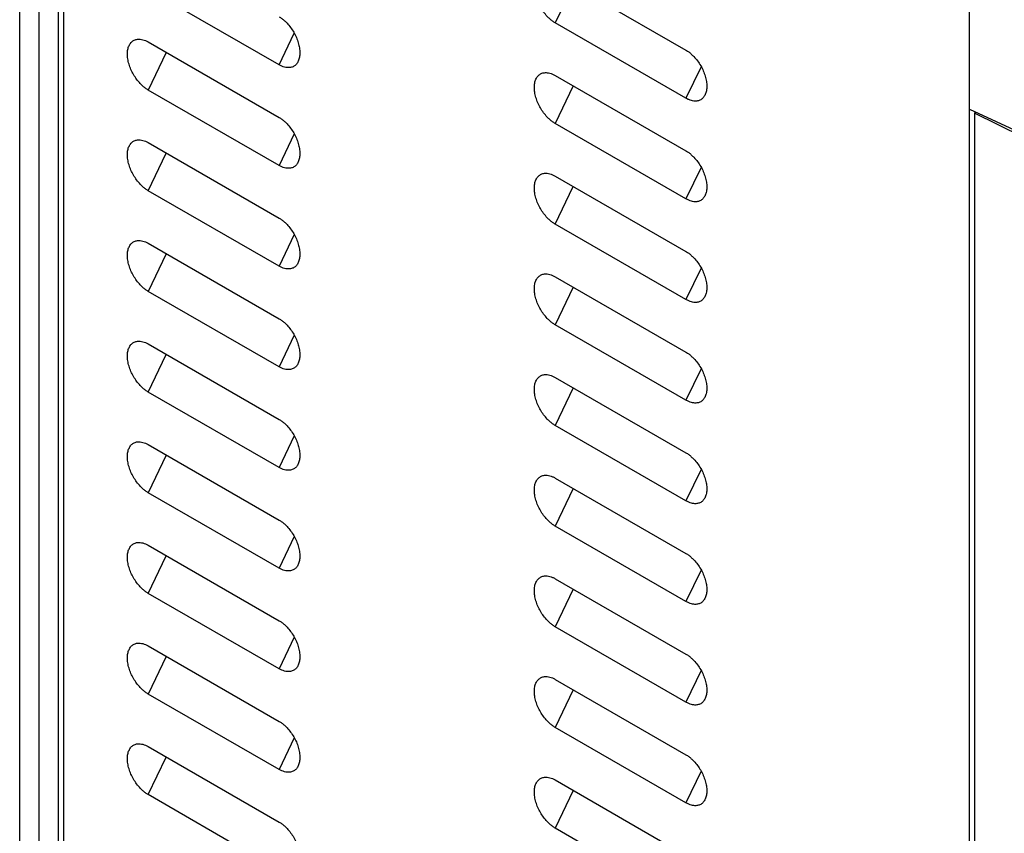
# Model space of a CAD drawing. Header units: millimetres. Extents: x 185.5 to 214.8, y 173.6 to 227.8.
# Tile 3 of 16: x 193 to 200.2, y 192.9 to 198.9. Entities that reach past the tile are written whole.
import ezdxf

# ---------------------------------------------------------------- set-up
doc = ezdxf.new("R2010")
doc.units = ezdxf.units.MM

msp = doc.modelspace()

# ---------------------------------------------------------------- linework, layer by layer
at = {"color": 7, "linetype": 'Continuous', "lineweight": 25}
for p, q in [((193.0289, 177.9491), (193.0266, 213.3744)), ((193.346, 213.3574), (193.346, 181.7534)), ((193.1681, 177.8715), (193.1705, 213.2913)), ((193.3091, 177.793), (193.3091, 213.2113)), ((199.9575, 198.2312), (199.9575, 209.5425)), ((196.9346, 199.2122), (197.8892, 198.6613)), ((194.9193, 198.5542), (193.9647, 199.1052)), ((197.8892, 198.3102), (196.9346, 198.8611)), ((193.9647, 198.7213), (194.9193, 198.1704)), ((196.9346, 198.4773), (197.8892, 197.9263)), ((194.9193, 197.8193), (193.9647, 198.3702)), ((199.9575, 198.2312), (200.3483, 198.0505)), ((199.9575, 178.8333), (199.9575, 198.2312)), ((200.0074, 198.2081), (199.9957, 198.201)), ((199.9957, 198.201), (199.9957, 178.6599)), ((200.3463, 198.0289), (199.9957, 198.201)), ((197.8892, 197.5752), (196.9346, 198.1261)), ((193.9647, 197.9864), (194.9193, 197.4354)), ((196.9346, 197.7423), (197.8892, 197.1914)), ((194.9193, 197.0843), (193.9647, 197.6352)), ((197.8892, 196.8402), (196.9346, 197.3911)), ((193.9647, 197.2514), (194.9193, 196.7005)), ((196.9346, 197.0073), (197.8892, 196.4564)), ((194.9193, 196.3493), (193.9647, 196.9002)), ((197.8892, 196.1052), (196.9346, 196.6562)), ((193.9647, 196.5164), (194.9193, 195.9655)), ((196.9346, 196.2723), (197.8892, 195.7214)), ((194.9193, 195.6143), (193.9647, 196.1653)), ((197.8892, 195.3702), (196.9346, 195.9212)), ((193.9647, 195.7814), (194.9193, 195.2305)), ((196.9346, 195.5374), (197.8892, 194.9864)), ((194.9193, 194.8793), (193.9647, 195.4303)), ((197.8892, 194.6353), (196.9346, 195.1862)), ((193.9647, 195.0465), (194.9193, 194.4955)), ((196.9346, 194.8024), (197.8892, 194.2514)), ((194.9193, 194.1444), (193.9647, 194.6953)), ((197.8892, 193.9003), (196.9346, 194.4512)), ((193.9647, 194.3115), (194.9193, 193.7605)), ((196.9346, 194.0674), (197.8892, 193.5165)), ((194.9193, 193.4094), (193.9647, 193.9603)), ((197.8892, 193.1653), (196.9346, 193.7162)), ((193.9647, 193.5765), (194.9193, 193.0256)), ((196.9346, 193.3324), (197.8892, 192.7815)), ((194.9193, 192.6744), (193.9647, 193.2254)), ((197.8892, 192.4303), (196.9346, 192.9813))]:
    msp.add_line(p, q, dxfattribs=at)
at = {"color": 8, "linetype": 'Continuous', "lineweight": 25}
for p, q in [((197.0666, 199.1361), (196.9346, 198.8611)), ((194.9193, 198.5542), (195.03, 198.7847)), ((194.0967, 198.6452), (193.9647, 198.3702)), ((197.9998, 198.5406), (197.8892, 198.3102)), ((197.0666, 198.4011), (196.9346, 198.1261)), ((195.03, 198.0497), (194.9193, 197.8193)), ((193.9647, 197.6352), (194.0967, 197.9102)), ((197.9998, 197.8056), (197.8892, 197.5752)), ((196.9346, 197.3911), (197.0666, 197.6661)), ((195.03, 197.3147), (194.9193, 197.0843)), ((194.0967, 197.1752), (193.9647, 196.9002)), ((197.9998, 197.0707), (197.8892, 196.8402)), ((197.0666, 196.9311), (196.9346, 196.6562)), ((195.03, 196.5798), (194.9193, 196.3493)), ((193.9647, 196.1653), (194.0967, 196.4402)), ((197.9998, 196.3357), (197.8892, 196.1052)), ((197.0666, 196.1962), (196.9346, 195.9212)), ((195.03, 195.8448), (194.9193, 195.6143)), ((194.0967, 195.7053), (193.9647, 195.4303)), ((197.9998, 195.6007), (197.8892, 195.3702)), ((197.0666, 195.4612), (196.9346, 195.1862)), ((195.03, 195.1098), (194.9193, 194.8793)), ((193.9647, 194.6953), (194.0967, 194.9703)), ((197.9998, 194.8657), (197.8892, 194.6353)), ((197.0666, 194.7262), (196.9346, 194.4512)), ((195.03, 194.3748), (194.9193, 194.1444)), ((194.0967, 194.2353), (193.9647, 193.9603)), ((197.9998, 194.1308), (197.8892, 193.9003)), ((197.0666, 193.9912), (196.9346, 193.7162)), ((195.03, 193.6399), (194.9193, 193.4094)), ((193.9647, 193.2254), (194.0967, 193.5003)), ((197.9998, 193.3958), (197.8892, 193.1653)), ((197.0666, 193.2563), (196.9346, 192.9813))]:
    msp.add_line(p, q, dxfattribs=at)
at = {"color": 7, "linetype": 'Continuous', "lineweight": 25}
for points, knots in [([(196.9346, 198.8611), (196.9313, 198.8631), (196.9247, 198.867), (196.9149, 198.8739), (196.9051, 198.8814), (196.8954, 198.8897), (196.8859, 198.8986), (196.8702, 198.9144), (196.8495, 198.9389), (196.8264, 198.9742), (196.8074, 199.0118), (196.7935, 199.0506), (196.7845, 199.0889), (196.7816, 199.125), (196.7845, 199.1577), (196.7934, 199.1857), (196.8074, 199.2083), (196.8264, 199.2241), (196.8495, 199.2326), (196.8732, 199.2333), (196.8953, 199.2293), (196.9148, 199.2228), (196.928, 199.2157), (196.9346, 199.2122)], [0, 0, 0, 0, 0.020785, 0.041484, 0.062188, 0.082986, 0.103968, 0.125218, 0.188106, 0.250083, 0.312031, 0.37502, 0.437957, 0.500032, 0.56203, 0.625044, 0.687956, 0.749981, 0.811881, 0.874846, 0.917024, 0.958504, 1, 1, 1, 1]), ([(194.9193, 198.9054), (194.9226, 198.9034), (194.9292, 198.8994), (194.9391, 198.8926), (194.9488, 198.885), (194.9585, 198.8768), (194.9681, 198.8679), (194.9837, 198.852), (195.0044, 198.8275), (195.0275, 198.7923), (195.0465, 198.7547), (195.0605, 198.7159), (195.0694, 198.6776), (195.0723, 198.6415), (195.0694, 198.6088), (195.0605, 198.5808), (195.0465, 198.5582), (195.0275, 198.5424), (195.0044, 198.5339), (194.9808, 198.5332), (194.9587, 198.5372), (194.9391, 198.5437), (194.9259, 198.5507), (194.9193, 198.5542)], [0, 0, 0, 0, 0.020785, 0.041484, 0.062188, 0.082986, 0.103968, 0.125218, 0.188106, 0.250083, 0.312031, 0.37502, 0.437957, 0.500032, 0.562029, 0.625044, 0.687955, 0.749981, 0.811881, 0.874846, 0.917024, 0.958504, 1, 1, 1, 1]), ([(193.9647, 198.3702), (193.9614, 198.3722), (193.9548, 198.3761), (193.945, 198.383), (193.9353, 198.3905), (193.9256, 198.3988), (193.916, 198.4077), (193.9004, 198.4235), (193.8797, 198.4481), (193.8566, 198.4833), (193.8376, 198.5209), (193.8236, 198.5597), (193.8147, 198.598), (193.8117, 198.6341), (193.8147, 198.6668), (193.8236, 198.6948), (193.8376, 198.7174), (193.8565, 198.7332), (193.8797, 198.7417), (193.9033, 198.7424), (193.9254, 198.7384), (193.945, 198.7319), (193.9581, 198.7249), (193.9647, 198.7213)], [0, 0, 0, 0, 0.020785, 0.041485, 0.062188, 0.082987, 0.103968, 0.125219, 0.188106, 0.250083, 0.312031, 0.37502, 0.437957, 0.500032, 0.562029, 0.625044, 0.687955, 0.749981, 0.811881, 0.874846, 0.917024, 0.958503, 1, 1, 1, 1]), ([(197.8892, 198.6613), (197.8925, 198.6593), (197.8991, 198.6554), (197.9089, 198.6485), (197.9187, 198.641), (197.9283, 198.6327), (197.9379, 198.6238), (197.9536, 198.608), (197.9743, 198.5834), (197.9974, 198.5482), (198.0163, 198.5106), (198.0303, 198.4718), (198.0392, 198.4335), (198.0422, 198.3974), (198.0392, 198.3647), (198.0303, 198.3367), (198.0163, 198.3141), (197.9974, 198.2983), (197.9743, 198.2898), (197.9506, 198.2891), (197.9285, 198.2931), (197.909, 198.2996), (197.8958, 198.3066), (197.8892, 198.3102)], [0, 0, 0, 0, 0.020785, 0.041484, 0.062188, 0.082986, 0.103967, 0.125218, 0.188106, 0.250083, 0.312031, 0.37502, 0.437957, 0.500032, 0.56203, 0.625044, 0.687956, 0.749982, 0.811881, 0.874846, 0.917024, 0.958504, 1, 1, 1, 1]), ([(196.9346, 198.1261), (196.9313, 198.1281), (196.9247, 198.1321), (196.9149, 198.1389), (196.9051, 198.1465), (196.8954, 198.1547), (196.8859, 198.1636), (196.8702, 198.1795), (196.8495, 198.204), (196.8264, 198.2392), (196.8074, 198.2768), (196.7935, 198.3156), (196.7845, 198.3539), (196.7816, 198.39), (196.7845, 198.4227), (196.7934, 198.4507), (196.8074, 198.4733), (196.8264, 198.4891), (196.8495, 198.4976), (196.8732, 198.4983), (196.8953, 198.4943), (196.9148, 198.4878), (196.928, 198.4808), (196.9346, 198.4773)], [0, 0, 0, 0, 0.020785, 0.0414844, 0.0621882, 0.0829863, 0.1039675, 0.1252183, 0.1881057, 0.2500828, 0.3120312, 0.3750201, 0.4379572, 0.5000321, 0.5620295, 0.6250442, 0.6879555, 0.7499815, 0.8118812, 0.874846, 0.9170241, 0.9585037, 1, 1, 1, 1]), ([(194.9193, 198.1704), (194.9226, 198.1684), (194.9292, 198.1645), (194.9391, 198.1576), (194.9488, 198.1501), (194.9585, 198.1418), (194.9681, 198.1329), (194.9837, 198.1171), (195.0044, 198.0926), (195.0275, 198.0573), (195.0465, 198.0197), (195.0605, 197.9809), (195.0694, 197.9426), (195.0723, 197.9065), (195.0694, 197.8738), (195.0605, 197.8458), (195.0465, 197.8232), (195.0275, 197.8074), (195.0044, 197.7989), (194.9808, 197.7982), (194.9587, 197.8022), (194.9391, 197.8087), (194.9259, 197.8158), (194.9193, 197.8193)], [0, 0, 0, 0, 0.020785, 0.041484, 0.062188, 0.082986, 0.103968, 0.125218, 0.188106, 0.250083, 0.312031, 0.37502, 0.437957, 0.500032, 0.562029, 0.625044, 0.687955, 0.749981, 0.811881, 0.874846, 0.917024, 0.958504, 1, 1, 1, 1]), ([(193.9647, 197.6352), (193.9614, 197.6372), (193.9548, 197.6412), (193.945, 197.648), (193.9353, 197.6556), (193.9256, 197.6638), (193.916, 197.6727), (193.9004, 197.6886), (193.8797, 197.7131), (193.8566, 197.7483), (193.8376, 197.7859), (193.8236, 197.8247), (193.8147, 197.863), (193.8117, 197.8991), (193.8147, 197.9318), (193.8236, 197.9598), (193.8376, 197.9824), (193.8565, 197.9982), (193.8797, 198.0067), (193.9033, 198.0074), (193.9254, 198.0034), (193.945, 197.9969), (193.9581, 197.9899), (193.9647, 197.9864)], [0, 0, 0, 0, 0.020785, 0.041485, 0.062188, 0.082987, 0.103968, 0.125219, 0.188106, 0.250083, 0.312031, 0.37502, 0.437957, 0.500032, 0.562029, 0.625044, 0.687955, 0.749981, 0.811881, 0.874846, 0.917024, 0.958503, 1, 1, 1, 1]), ([(197.8892, 197.9263), (197.8925, 197.9243), (197.8991, 197.9204), (197.9089, 197.9135), (197.9187, 197.906), (197.9283, 197.8978), (197.9379, 197.8888), (197.9536, 197.873), (197.9743, 197.8485), (197.9974, 197.8133), (198.0163, 197.7756), (198.0303, 197.7368), (198.0392, 197.6985), (198.0422, 197.6625), (198.0392, 197.6298), (198.0303, 197.6018), (198.0163, 197.5791), (197.9974, 197.5634), (197.9743, 197.5548), (197.9506, 197.5541), (197.9285, 197.5581), (197.909, 197.5647), (197.8958, 197.5717), (197.8892, 197.5752)], [0, 0, 0, 0, 0.020785, 0.041484, 0.062188, 0.082986, 0.103967, 0.125218, 0.188106, 0.250083, 0.312031, 0.37502, 0.437957, 0.500032, 0.56203, 0.625044, 0.687956, 0.749982, 0.811881, 0.874846, 0.917024, 0.958504, 1, 1, 1, 1]), ([(196.9346, 197.3911), (196.9313, 197.3931), (196.9247, 197.3971), (196.9149, 197.404), (196.9051, 197.4115), (196.8954, 197.4197), (196.8859, 197.4286), (196.8702, 197.4445), (196.8495, 197.469), (196.8264, 197.5042), (196.8074, 197.5418), (196.7935, 197.5806), (196.7845, 197.6189), (196.7816, 197.655), (196.7845, 197.6877), (196.7934, 197.7157), (196.8074, 197.7383), (196.8264, 197.7541), (196.8495, 197.7626), (196.8732, 197.7633), (196.8953, 197.7593), (196.9148, 197.7528), (196.928, 197.7458), (196.9346, 197.7423)], [0, 0, 0, 0, 0.020785, 0.041484, 0.062188, 0.082986, 0.103967, 0.125218, 0.188106, 0.250083, 0.312031, 0.37502, 0.437957, 0.500032, 0.56203, 0.625044, 0.687956, 0.749982, 0.811881, 0.874846, 0.917024, 0.958504, 1, 1, 1, 1]), ([(194.9193, 197.4354), (194.9226, 197.4334), (194.9292, 197.4295), (194.9391, 197.4226), (194.9488, 197.4151), (194.9585, 197.4069), (194.9681, 197.3979), (194.9837, 197.3821), (195.0044, 197.3576), (195.0275, 197.3224), (195.0465, 197.2847), (195.0605, 197.2459), (195.0694, 197.2077), (195.0723, 197.1716), (195.0694, 197.1389), (195.0605, 197.1109), (195.0465, 197.0882), (195.0275, 197.0725), (195.0044, 197.0639), (194.9808, 197.0632), (194.9587, 197.0672), (194.9391, 197.0738), (194.9259, 197.0808), (194.9193, 197.0843)], [0, 0, 0, 0, 0.020785, 0.041484, 0.062188, 0.082986, 0.103968, 0.125218, 0.188106, 0.250083, 0.312031, 0.37502, 0.437957, 0.500032, 0.562029, 0.625044, 0.687955, 0.749981, 0.811881, 0.874846, 0.917024, 0.958504, 1, 1, 1, 1]), ([(193.9647, 196.9002), (193.9614, 196.9022), (193.9548, 196.9062), (193.945, 196.9131), (193.9353, 196.9206), (193.9256, 196.9288), (193.916, 196.9377), (193.9004, 196.9536), (193.8797, 196.9781), (193.8566, 197.0133), (193.8376, 197.051), (193.8236, 197.0897), (193.8147, 197.128), (193.8117, 197.1641), (193.8147, 197.1968), (193.8236, 197.2248), (193.8376, 197.2474), (193.8565, 197.2632), (193.8797, 197.2717), (193.9033, 197.2724), (193.9254, 197.2684), (193.945, 197.2619), (193.9581, 197.2549), (193.9647, 197.2514)], [0, 0, 0, 0, 0.020785, 0.041485, 0.062188, 0.082987, 0.103968, 0.125219, 0.188106, 0.250083, 0.312031, 0.37502, 0.437957, 0.500032, 0.562029, 0.625044, 0.687955, 0.749981, 0.811881, 0.874846, 0.917024, 0.958503, 1, 1, 1, 1]), ([(197.8892, 197.1914), (197.8925, 197.1894), (197.8991, 197.1854), (197.9089, 197.1785), (197.9187, 197.171), (197.9283, 197.1628), (197.9379, 197.1538), (197.9536, 197.138), (197.9743, 197.1135), (197.9974, 197.0783), (198.0163, 197.0406), (198.0303, 197.0019), (198.0392, 196.9636), (198.0422, 196.9275), (198.0392, 196.8948), (198.0303, 196.8668), (198.0163, 196.8442), (197.9974, 196.8284), (197.9743, 196.8199), (197.9506, 196.8191), (197.9285, 196.8232), (197.909, 196.8297), (197.8958, 196.8367), (197.8892, 196.8402)], [0, 0, 0, 0, 0.020785, 0.041484, 0.062188, 0.082986, 0.103967, 0.125218, 0.188106, 0.250083, 0.312031, 0.37502, 0.437957, 0.500032, 0.56203, 0.625044, 0.687956, 0.749982, 0.811881, 0.874847, 0.917025, 0.958504, 1, 1, 1, 1]), ([(196.9346, 196.6562), (196.9313, 196.6581), (196.9247, 196.6621), (196.9149, 196.669), (196.9051, 196.6765), (196.8954, 196.6847), (196.8859, 196.6937), (196.8702, 196.7095), (196.8495, 196.734), (196.8264, 196.7692), (196.8074, 196.8069), (196.7935, 196.8456), (196.7845, 196.8839), (196.7816, 196.92), (196.7845, 196.9527), (196.7934, 196.9807), (196.8074, 197.0034), (196.8264, 197.0191), (196.8495, 197.0276), (196.8732, 197.0284), (196.8953, 197.0243), (196.9148, 197.0178), (196.928, 197.0108), (196.9346, 197.0073)], [0, 0, 0, 0, 0.020785, 0.041484, 0.062188, 0.082986, 0.103967, 0.125218, 0.188106, 0.250083, 0.312031, 0.37502, 0.437957, 0.500032, 0.56203, 0.625044, 0.687956, 0.749982, 0.811881, 0.874846, 0.917024, 0.958504, 1, 1, 1, 1]), ([(194.9193, 196.7005), (194.9226, 196.6985), (194.9292, 196.6945), (194.9391, 196.6876), (194.9488, 196.6801), (194.9585, 196.6719), (194.9681, 196.6629), (194.9837, 196.6471), (195.0044, 196.6226), (195.0275, 196.5874), (195.0465, 196.5497), (195.0605, 196.511), (195.0694, 196.4727), (195.0723, 196.4366), (195.0694, 196.4039), (195.0605, 196.3759), (195.0465, 196.3533), (195.0275, 196.3375), (195.0044, 196.329), (194.9808, 196.3282), (194.9587, 196.3323), (194.9391, 196.3388), (194.9259, 196.3458), (194.9193, 196.3493)], [0, 0, 0, 0, 0.020785, 0.041484, 0.062188, 0.082986, 0.103968, 0.125218, 0.188106, 0.250083, 0.312031, 0.37502, 0.437957, 0.500032, 0.562029, 0.625044, 0.687955, 0.749981, 0.811881, 0.874846, 0.917024, 0.958504, 1, 1, 1, 1]), ([(193.9647, 196.1653), (193.9614, 196.1672), (193.9548, 196.1712), (193.945, 196.1781), (193.9353, 196.1856), (193.9256, 196.1938), (193.916, 196.2028), (193.9004, 196.2186), (193.8797, 196.2431), (193.8566, 196.2783), (193.8376, 196.316), (193.8236, 196.3547), (193.8147, 196.393), (193.8117, 196.4291), (193.8147, 196.4618), (193.8236, 196.4898), (193.8376, 196.5125), (193.8565, 196.5282), (193.8797, 196.5367), (193.9033, 196.5375), (193.9254, 196.5334), (193.945, 196.5269), (193.9581, 196.5199), (193.9647, 196.5164)], [0, 0, 0, 0, 0.020785, 0.041485, 0.062188, 0.082987, 0.103968, 0.125219, 0.188106, 0.250083, 0.312031, 0.37502, 0.437957, 0.500032, 0.562029, 0.625044, 0.687955, 0.749981, 0.811881, 0.874846, 0.917024, 0.958503, 1, 1, 1, 1]), ([(197.8892, 196.4564), (197.8925, 196.4544), (197.8991, 196.4504), (197.9089, 196.4435), (197.9187, 196.436), (197.9283, 196.4278), (197.9379, 196.4189), (197.9536, 196.403), (197.9743, 196.3785), (197.9974, 196.3433), (198.0163, 196.3057), (198.0303, 196.2669), (198.0392, 196.2286), (198.0422, 196.1925), (198.0392, 196.1598), (198.0303, 196.1318), (198.0163, 196.1092), (197.9974, 196.0934), (197.9743, 196.0849), (197.9506, 196.0842), (197.9285, 196.0882), (197.909, 196.0947), (197.8958, 196.1017), (197.8892, 196.1052)], [0, 0, 0, 0, 0.020785, 0.041484, 0.062188, 0.082986, 0.103967, 0.125218, 0.188106, 0.250083, 0.312031, 0.37502, 0.437957, 0.500032, 0.56203, 0.625044, 0.687956, 0.749982, 0.811881, 0.874847, 0.917025, 0.958504, 1, 1, 1, 1]), ([(196.9346, 195.9212), (196.9313, 195.9232), (196.9247, 195.9271), (196.9149, 195.934), (196.9051, 195.9415), (196.8954, 195.9498), (196.8859, 195.9587), (196.8702, 195.9745), (196.8495, 195.999), (196.8264, 196.0342), (196.8074, 196.0719), (196.7935, 196.1107), (196.7845, 196.149), (196.7816, 196.1851), (196.7845, 196.2177), (196.7934, 196.2457), (196.8074, 196.2684), (196.8264, 196.2842), (196.8495, 196.2927), (196.8732, 196.2934), (196.8953, 196.2894), (196.9148, 196.2828), (196.928, 196.2758), (196.9346, 196.2723)], [0, 0, 0, 0, 0.0207849, 0.0414842, 0.0621879, 0.082986, 0.1039672, 0.1252179, 0.1881056, 0.2500827, 0.3120311, 0.3750201, 0.4379571, 0.5000321, 0.5620296, 0.6250442, 0.6879556, 0.7499816, 0.8118813, 0.8748464, 0.9170244, 0.9585039, 1, 1, 1, 1]), ([(194.9193, 195.9655), (194.9226, 195.9635), (194.9292, 195.9595), (194.9391, 195.9526), (194.9488, 195.9451), (194.9585, 195.9369), (194.9681, 195.928), (194.9837, 195.9121), (195.0044, 195.8876), (195.0275, 195.8524), (195.0465, 195.8148), (195.0605, 195.776), (195.0694, 195.7377), (195.0723, 195.7016), (195.0694, 195.6689), (195.0605, 195.6409), (195.0465, 195.6183), (195.0275, 195.6025), (195.0044, 195.594), (194.9808, 195.5933), (194.9587, 195.5973), (194.9391, 195.6038), (194.9259, 195.6108), (194.9193, 195.6143)], [0, 0, 0, 0, 0.020785, 0.0414845, 0.0621883, 0.0829864, 0.1039677, 0.1252184, 0.1881057, 0.2500828, 0.3120313, 0.3750202, 0.4379573, 0.5000321, 0.5620295, 0.6250441, 0.6879555, 0.7499815, 0.8118811, 0.8748459, 0.917024, 0.9585036, 1, 1, 1, 1]), ([(193.9647, 195.4303), (193.9614, 195.4323), (193.9548, 195.4362), (193.945, 195.4431), (193.9353, 195.4506), (193.9256, 195.4589), (193.916, 195.4678), (193.9004, 195.4836), (193.8797, 195.5081), (193.8566, 195.5433), (193.8376, 195.581), (193.8236, 195.6198), (193.8147, 195.6581), (193.8117, 195.6942), (193.8147, 195.7268), (193.8236, 195.7548), (193.8376, 195.7775), (193.8565, 195.7933), (193.8797, 195.8018), (193.9033, 195.8025), (193.9254, 195.7985), (193.945, 195.7919), (193.9581, 195.7849), (193.9647, 195.7814)], [0, 0, 0, 0, 0.020785, 0.041485, 0.062188, 0.082987, 0.103968, 0.125219, 0.188106, 0.250083, 0.312031, 0.37502, 0.437957, 0.500032, 0.562029, 0.625044, 0.687955, 0.749981, 0.811881, 0.874846, 0.917024, 0.958503, 1, 1, 1, 1]), ([(197.8892, 195.7214), (197.8925, 195.7194), (197.8991, 195.7154), (197.9089, 195.7086), (197.9187, 195.7011), (197.9283, 195.6928), (197.9379, 195.6839), (197.9536, 195.668), (197.9743, 195.6435), (197.9974, 195.6083), (198.0163, 195.5707), (198.0303, 195.5319), (198.0392, 195.4936), (198.0422, 195.4575), (198.0392, 195.4248), (198.0303, 195.3968), (198.0163, 195.3742), (197.9974, 195.3584), (197.9743, 195.3499), (197.9506, 195.3492), (197.9285, 195.3532), (197.909, 195.3597), (197.8958, 195.3667), (197.8892, 195.3702)], [0, 0, 0, 0, 0.0207848, 0.041484, 0.0621876, 0.0829857, 0.1039669, 0.1252176, 0.1881055, 0.2500826, 0.3120311, 0.3750201, 0.4379571, 0.5000321, 0.5620297, 0.6250442, 0.6879557, 0.7499816, 0.8118813, 0.8748467, 0.9170247, 0.958504, 1, 1, 1, 1]), ([(196.9346, 195.1862), (196.9313, 195.1882), (196.9247, 195.1922), (196.9149, 195.199), (196.9051, 195.2066), (196.8954, 195.2148), (196.8859, 195.2237), (196.8702, 195.2396), (196.8495, 195.2641), (196.8264, 195.2993), (196.8074, 195.3369), (196.7935, 195.3757), (196.7845, 195.414), (196.7816, 195.4501), (196.7845, 195.4828), (196.7934, 195.5108), (196.8074, 195.5334), (196.8264, 195.5492), (196.8495, 195.5577), (196.8732, 195.5584), (196.8953, 195.5544), (196.9148, 195.5479), (196.928, 195.5409), (196.9346, 195.5374)], [0, 0, 0, 0, 0.020785, 0.041484, 0.062188, 0.082986, 0.103967, 0.125218, 0.188106, 0.250083, 0.312031, 0.37502, 0.437957, 0.500032, 0.56203, 0.625044, 0.687956, 0.749982, 0.811881, 0.874846, 0.917024, 0.958504, 1, 1, 1, 1]), ([(194.9193, 195.2305), (194.9226, 195.2285), (194.9292, 195.2245), (194.9391, 195.2177), (194.9488, 195.2102), (194.9585, 195.2019), (194.9681, 195.193), (194.9837, 195.1771), (195.0044, 195.1526), (195.0275, 195.1174), (195.0465, 195.0798), (195.0605, 195.041), (195.0694, 195.0027), (195.0723, 194.9666), (195.0694, 194.9339), (195.0605, 194.9059), (195.0465, 194.8833), (195.0275, 194.8675), (195.0044, 194.859), (194.9808, 194.8583), (194.9587, 194.8623), (194.9391, 194.8688), (194.9259, 194.8758), (194.9193, 194.8793)], [0, 0, 0, 0, 0.020785, 0.041484, 0.062188, 0.082986, 0.103968, 0.125218, 0.188106, 0.250083, 0.312031, 0.37502, 0.437957, 0.500032, 0.562029, 0.625044, 0.687955, 0.749981, 0.811881, 0.874846, 0.917024, 0.958504, 1, 1, 1, 1]), ([(193.9647, 194.6953), (193.9614, 194.6973), (193.9548, 194.7013), (193.945, 194.7081), (193.9353, 194.7157), (193.9256, 194.7239), (193.916, 194.7328), (193.9004, 194.7487), (193.8797, 194.7732), (193.8566, 194.8084), (193.8376, 194.846), (193.8236, 194.8848), (193.8147, 194.9231), (193.8117, 194.9592), (193.8147, 194.9919), (193.8236, 195.0199), (193.8376, 195.0425), (193.8565, 195.0583), (193.8797, 195.0668), (193.9033, 195.0675), (193.9254, 195.0635), (193.945, 195.057), (193.9581, 195.05), (193.9647, 195.0465)], [0, 0, 0, 0, 0.0207851, 0.0414846, 0.0621885, 0.0829867, 0.1039679, 0.1252187, 0.1881058, 0.2500829, 0.3120314, 0.3750202, 0.4379573, 0.5000321, 0.5620294, 0.6250441, 0.6879554, 0.7499814, 0.8118811, 0.8748456, 0.9170237, 0.9585034, 1, 1, 1, 1]), ([(197.8892, 194.9864), (197.8925, 194.9844), (197.8991, 194.9805), (197.9089, 194.9736), (197.9187, 194.9661), (197.9283, 194.9578), (197.9379, 194.9489), (197.9536, 194.9331), (197.9743, 194.9086), (197.9974, 194.8734), (198.0163, 194.8357), (198.0303, 194.7969), (198.0392, 194.7586), (198.0422, 194.7225), (198.0392, 194.6899), (198.0303, 194.6619), (198.0163, 194.6392), (197.9974, 194.6235), (197.9743, 194.6149), (197.9506, 194.6142), (197.9285, 194.6182), (197.909, 194.6248), (197.8958, 194.6318), (197.8892, 194.6353)], [0, 0, 0, 0, 0.020785, 0.041484, 0.062188, 0.082986, 0.103967, 0.125218, 0.188106, 0.250083, 0.312031, 0.37502, 0.437957, 0.500032, 0.56203, 0.625044, 0.687956, 0.749982, 0.811881, 0.874847, 0.917025, 0.958504, 1, 1, 1, 1]), ([(196.9346, 194.4512), (196.9313, 194.4532), (196.9247, 194.4572), (196.9149, 194.4641), (196.9051, 194.4716), (196.8954, 194.4798), (196.8859, 194.4887), (196.8702, 194.5046), (196.8495, 194.5291), (196.8264, 194.5643), (196.8074, 194.6019), (196.7935, 194.6407), (196.7845, 194.679), (196.7816, 194.7151), (196.7845, 194.7478), (196.7934, 194.7758), (196.8074, 194.7984), (196.8264, 194.8142), (196.8495, 194.8227), (196.8732, 194.8234), (196.8953, 194.8194), (196.9148, 194.8129), (196.928, 194.8059), (196.9346, 194.8024)], [0, 0, 0, 0, 0.0207849, 0.0414842, 0.0621879, 0.082986, 0.1039672, 0.1252179, 0.1881056, 0.2500827, 0.3120311, 0.3750201, 0.4379571, 0.5000321, 0.5620296, 0.6250442, 0.6879556, 0.7499816, 0.8118813, 0.8748464, 0.9170244, 0.9585039, 1, 1, 1, 1]), ([(194.9193, 194.4955), (194.9226, 194.4935), (194.9292, 194.4896), (194.9391, 194.4827), (194.9488, 194.4752), (194.9585, 194.4669), (194.9681, 194.458), (194.9837, 194.4422), (195.0044, 194.4177), (195.0275, 194.3825), (195.0465, 194.3448), (195.0605, 194.306), (195.0694, 194.2677), (195.0723, 194.2316), (195.0694, 194.199), (195.0605, 194.171), (195.0465, 194.1483), (195.0275, 194.1326), (195.0044, 194.124), (194.9808, 194.1233), (194.9587, 194.1273), (194.9391, 194.1339), (194.9259, 194.1409), (194.9193, 194.1444)], [0, 0, 0, 0, 0.020785, 0.041484, 0.062188, 0.082986, 0.103968, 0.125218, 0.188106, 0.250083, 0.312031, 0.37502, 0.437957, 0.500032, 0.562029, 0.625044, 0.687955, 0.749981, 0.811881, 0.874846, 0.917024, 0.958504, 1, 1, 1, 1]), ([(193.9647, 193.9603), (193.9614, 193.9623), (193.9548, 193.9663), (193.945, 193.9732), (193.9353, 193.9807), (193.9256, 193.9889), (193.916, 193.9978), (193.9004, 194.0137), (193.8797, 194.0382), (193.8566, 194.0734), (193.8376, 194.111), (193.8236, 194.1498), (193.8147, 194.1881), (193.8117, 194.2242), (193.8147, 194.2569), (193.8236, 194.2849), (193.8376, 194.3075), (193.8565, 194.3233), (193.8797, 194.3318), (193.9033, 194.3325), (193.9254, 194.3285), (193.945, 194.322), (193.9581, 194.315), (193.9647, 194.3115)], [0, 0, 0, 0, 0.020785, 0.041485, 0.062188, 0.082987, 0.103968, 0.125219, 0.188106, 0.250083, 0.312031, 0.37502, 0.437957, 0.500032, 0.562029, 0.625044, 0.687955, 0.749981, 0.811881, 0.874846, 0.917024, 0.958503, 1, 1, 1, 1]), ([(197.8892, 194.2514), (197.8925, 194.2495), (197.8991, 194.2455), (197.9089, 194.2386), (197.9187, 194.2311), (197.9283, 194.2229), (197.9379, 194.2139), (197.9536, 194.1981), (197.9743, 194.1736), (197.9974, 194.1384), (198.0163, 194.1007), (198.0303, 194.062), (198.0392, 194.0237), (198.0422, 193.9876), (198.0392, 193.9549), (198.0303, 193.9269), (198.0163, 193.9042), (197.9974, 193.8885), (197.9743, 193.88), (197.9506, 193.8792), (197.9285, 193.8833), (197.909, 193.8898), (197.8958, 193.8968), (197.8892, 193.9003)], [0, 0, 0, 0, 0.020785, 0.041484, 0.062188, 0.082986, 0.103967, 0.125218, 0.188106, 0.250083, 0.312031, 0.37502, 0.437957, 0.500032, 0.56203, 0.625044, 0.687956, 0.749982, 0.811881, 0.874847, 0.917025, 0.958504, 1, 1, 1, 1]), ([(196.9346, 193.7162), (196.9313, 193.7182), (196.9247, 193.7222), (196.9149, 193.7291), (196.9051, 193.7366), (196.8954, 193.7448), (196.8859, 193.7538), (196.8702, 193.7696), (196.8495, 193.7941), (196.8264, 193.8293), (196.8074, 193.867), (196.7935, 193.9057), (196.7845, 193.944), (196.7816, 193.9801), (196.7845, 194.0128), (196.7934, 194.0408), (196.8074, 194.0634), (196.8264, 194.0792), (196.8495, 194.0877), (196.8732, 194.0885), (196.8953, 194.0844), (196.9148, 194.0779), (196.928, 194.0709), (196.9346, 194.0674)], [0, 0, 0, 0, 0.020785, 0.041484, 0.062188, 0.082986, 0.103967, 0.125218, 0.188106, 0.250083, 0.312031, 0.37502, 0.437957, 0.500032, 0.56203, 0.625044, 0.687956, 0.749982, 0.811881, 0.874846, 0.917024, 0.958504, 1, 1, 1, 1]), ([(194.9193, 193.7605), (194.9226, 193.7586), (194.9292, 193.7546), (194.9391, 193.7477), (194.9488, 193.7402), (194.9585, 193.732), (194.9681, 193.723), (194.9837, 193.7072), (195.0044, 193.6827), (195.0275, 193.6475), (195.0465, 193.6098), (195.0605, 193.5711), (195.0694, 193.5328), (195.0723, 193.4967), (195.0694, 193.464), (195.0605, 193.436), (195.0465, 193.4133), (195.0275, 193.3976), (195.0044, 193.3891), (194.9808, 193.3883), (194.9587, 193.3924), (194.9391, 193.3989), (194.9259, 193.4059), (194.9193, 193.4094)], [0, 0, 0, 0, 0.020785, 0.041484, 0.062188, 0.082986, 0.103968, 0.125218, 0.188106, 0.250083, 0.312031, 0.37502, 0.437957, 0.500032, 0.562029, 0.625044, 0.687955, 0.749981, 0.811881, 0.874846, 0.917024, 0.958504, 1, 1, 1, 1]), ([(193.9647, 193.2254), (193.9614, 193.2273), (193.9548, 193.2313), (193.945, 193.2382), (193.9353, 193.2457), (193.9256, 193.2539), (193.916, 193.2629), (193.9004, 193.2787), (193.8797, 193.3032), (193.8566, 193.3384), (193.8376, 193.3761), (193.8236, 193.4148), (193.8147, 193.4531), (193.8117, 193.4892), (193.8147, 193.5219), (193.8236, 193.5499), (193.8376, 193.5725), (193.8565, 193.5883), (193.8797, 193.5968), (193.9033, 193.5976), (193.9254, 193.5935), (193.945, 193.587), (193.9581, 193.58), (193.9647, 193.5765)], [0, 0, 0, 0, 0.0207851, 0.0414846, 0.0621885, 0.0829867, 0.1039679, 0.1252187, 0.1881058, 0.2500829, 0.3120314, 0.3750202, 0.4379573, 0.5000321, 0.5620294, 0.6250441, 0.6879554, 0.7499814, 0.8118811, 0.8748456, 0.9170237, 0.9585034, 1, 1, 1, 1]), ([(197.8892, 193.5165), (197.8925, 193.5145), (197.8991, 193.5105), (197.9089, 193.5036), (197.9187, 193.4961), (197.9283, 193.4879), (197.9379, 193.479), (197.9536, 193.4631), (197.9743, 193.4386), (197.9974, 193.4034), (198.0163, 193.3658), (198.0303, 193.327), (198.0392, 193.2887), (198.0422, 193.2526), (198.0392, 193.2199), (198.0303, 193.1919), (198.0163, 193.1693), (197.9974, 193.1535), (197.9743, 193.145), (197.9506, 193.1443), (197.9285, 193.1483), (197.909, 193.1548), (197.8958, 193.1618), (197.8892, 193.1653)], [0, 0, 0, 0, 0.020785, 0.041484, 0.062188, 0.082986, 0.103967, 0.125218, 0.188106, 0.250083, 0.312031, 0.37502, 0.437957, 0.500032, 0.56203, 0.625044, 0.687956, 0.749982, 0.811881, 0.874847, 0.917025, 0.958504, 1, 1, 1, 1]), ([(196.9346, 192.9813), (196.9313, 192.9833), (196.9247, 192.9872), (196.9149, 192.9941), (196.9051, 193.0016), (196.8954, 193.0099), (196.8859, 193.0188), (196.8702, 193.0346), (196.8495, 193.0591), (196.8264, 193.0943), (196.8074, 193.132), (196.7935, 193.1708), (196.7845, 193.2091), (196.7816, 193.2451), (196.7845, 193.2778), (196.7934, 193.3058), (196.8074, 193.3285), (196.8264, 193.3442), (196.8495, 193.3528), (196.8732, 193.3535), (196.8953, 193.3495), (196.9148, 193.3429), (196.928, 193.3359), (196.9346, 193.3324)], [0, 0, 0, 0, 0.020785, 0.041484, 0.062188, 0.082986, 0.103967, 0.125218, 0.188106, 0.250083, 0.312031, 0.37502, 0.437957, 0.500032, 0.56203, 0.625044, 0.687956, 0.749982, 0.811881, 0.874846, 0.917024, 0.958504, 1, 1, 1, 1]), ([(194.9193, 193.0256), (194.9226, 193.0236), (194.9292, 193.0196), (194.9391, 193.0127), (194.9488, 193.0052), (194.9585, 192.997), (194.9681, 192.9881), (194.9837, 192.9722), (195.0044, 192.9477), (195.0275, 192.9125), (195.0465, 192.8749), (195.0605, 192.8361), (195.0694, 192.7978), (195.0723, 192.7617), (195.0694, 192.729), (195.0605, 192.701), (195.0465, 192.6784), (195.0275, 192.6626), (195.0044, 192.6541), (194.9808, 192.6534), (194.9587, 192.6574), (194.9391, 192.6639), (194.9259, 192.6709), (194.9193, 192.6744)], [0, 0, 0, 0, 0.020785, 0.041484, 0.062188, 0.082986, 0.103968, 0.125218, 0.188106, 0.250083, 0.312031, 0.37502, 0.437957, 0.500032, 0.562029, 0.625044, 0.687955, 0.749981, 0.811881, 0.874846, 0.917024, 0.958504, 1, 1, 1, 1])]:
    msp.add_open_spline(points, degree=3, knots=knots, dxfattribs=at)

doc.saveas('drawing.dxf')
